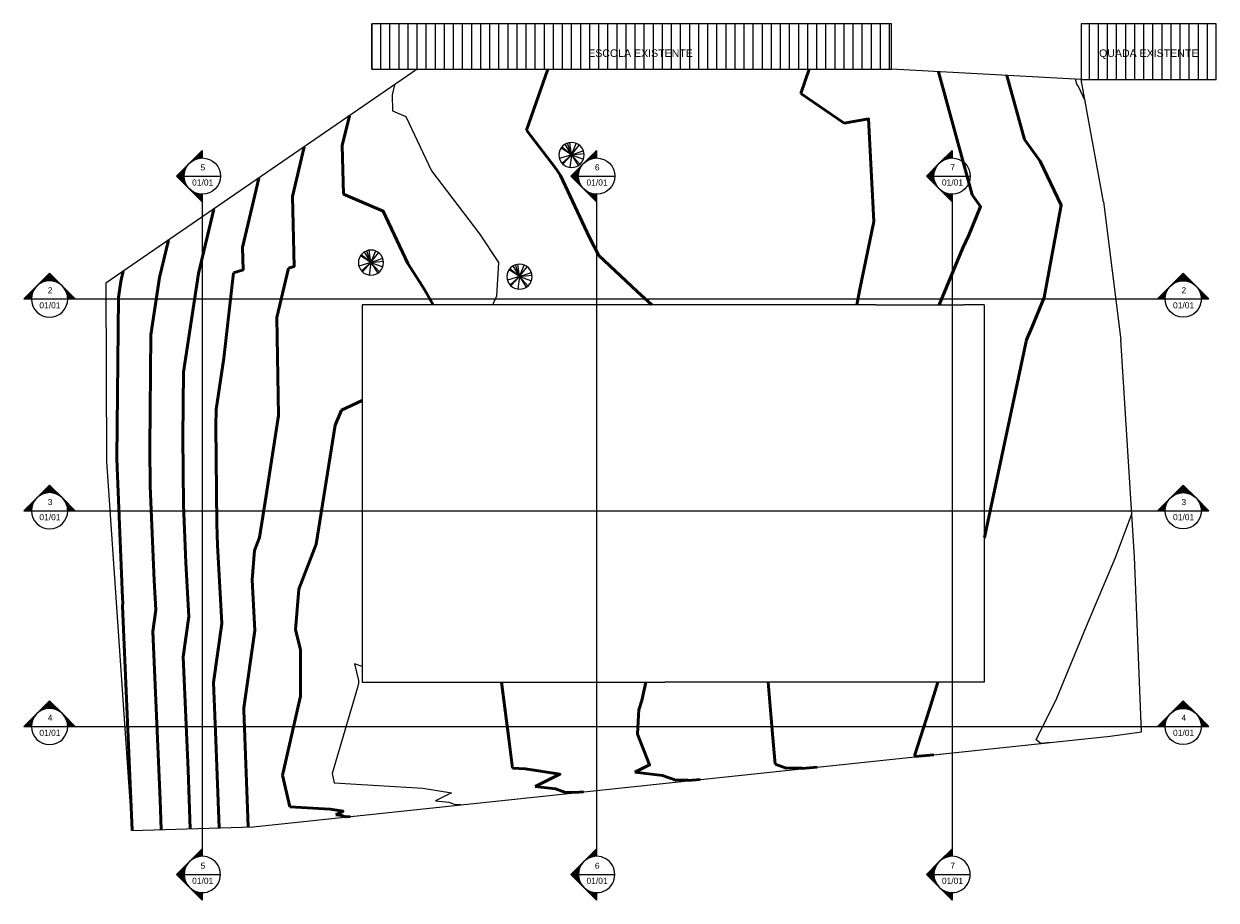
# Model space of a CAD drawing. Header units: millimetres. Extents: x -25980 to 482198, y -54908 to 3000.
# Tile 1 of 15: x -25980 to 52776, y -54908 to 3000. Entities that reach past the tile are written whole.
import ezdxf

# ---------------------------------------------------------------- set-up
doc = ezdxf.new("R2010")
doc.units = ezdxf.units.MM
for name, color, linetype, lineweight in [('A-DETL-GENF', 92, 'Continuous', 9), ('A-DETL-THIN', 7, 'Continuous', 9), ('C-BLDG-PADS', 251, 'Continuous', 9), ('C-TOPO', 34, 'Continuous', 9), ('C-TOPO-MAJR', 7, 'Continuous', 50), ('C-TOPO-MINR', 7, 'Continuous', 9), ('G-ANNO-SYMB', 7, 'Continuous', 9), ('G-ANNO-TEXT', 231, 'Continuous', 9), ('L-PLNT', 71, 'Continuous', 9)]:
    doc.layers.add(name, color=color, linetype=linetype, lineweight=lineweight)
doc.styles.add('Arial', font='arial.ttf', dxfattribs={"height": 500})
doc.styles.add('Arial_5', font='arial.ttf', dxfattribs={"height": 400})
pattern_1 = [(90, (0, 0), (-600, 4e-14), [])]

# ---------------------------------------------------------------- blocks, each defined once
blk = doc.blocks.new('M_RPC Árvore - Caduca - Bordo japonês - 3_0 metros-105491-Terraplanagem')
at = {"layer": 'L-PLNT'}
for q in [(-118, 822), (-795, -239), (-693, 456), (-651, 515), (-629, -542), (-569, -605), (-417, 717), (-265, 786), (-118, -822), (312, 769), (508, 656), (780, 283), (823, 106), (448, -699), (556, -616), (781, -280)]:
    blk.add_line((0, 0), q, dxfattribs=at)
for start, end in [(360, 180), (180, 360)]:
    blk.add_arc((0, 0), 830, start, end, dxfattribs=at)
blk = doc.blocks.new('Corte - M_Cabeça do corte - Preenchida-1049-Terraplanagem')
at = {"layer": 'G-ANNO-SYMB'}
h = blk.add_hatch(color=256, dxfattribs=at)
edge = h.paths.add_edge_path(flags=0)
edge.add_line((-6, 8.49), (-6, 6))
edge.add_arc((-6, 0), 6, 90, 135)
edge.add_line((-10.24, 4.24), (-6, 8.49))
h = blk.add_hatch(color=256, dxfattribs=at)
edge = h.paths.add_edge_path(flags=0)
edge.add_line((-6, 8.49), (-1.76, 4.24))
edge.add_arc((-6, 0), 6, 45, 90)
edge.add_line((-6, 6), (-6, 8.49))
h = blk.add_hatch(color=256, dxfattribs=at)
edge = h.paths.add_edge_path(flags=0)
edge.add_line((-14.49, 0), (-10.24, 4.24))
edge.add_arc((-6, 0), 6, 135, 180)
edge.add_line((-12, 0), (-14.49, 0))
h = blk.add_hatch(color=256, dxfattribs=at)
edge = h.paths.add_edge_path(flags=0)
edge.add_line((2.49, 0), (0, 0))
edge.add_arc((-6, 0), 6, 360, 405)
edge.add_line((-1.76, 4.24), (2.49, 0))
for p, q in [((-6, 8.49), (-14.49, 0)), ((-6, 8.49), (-10.24, 4.24)), ((-6, 8.49), (2.49, 0)), ((-6, 6), (-6, 8.49)), ((-6, 8.49), (-6, 6)), ((-1.76, 4.24), (-6, 8.49)), ((-10.24, 4.24), (-14.49, 0)), ((2.49, 0), (-1.76, 4.24)), ((-14.49, 0), (-12, 0)), ((0, 0), (2.49, 0)), ((-12, 0), (-14.49, 0)), ((0, 0), (2.49, 0))]:
    blk.add_line(p, q, dxfattribs=at)
for start, end in [(360, 180), (135, 180), (90, 135), (45, 90), (360, 45), (180, 360)]:
    blk.add_arc((-6, 0), 6, start, end, dxfattribs=at)

msp = doc.modelspace()

# ---------------------------------------------------------------- hatches: boundary and pattern name
at = {"layer": 'A-DETL-GENF'}
h = msp.add_hatch(dxfattribs=at)
h.set_pattern_fill('FP_1', style=0, pattern_type=2)
h.set_pattern_definition(pattern_1)
h.paths.add_polyline_path([(31335.849, 0), (31335.849, 3000), (-3000, 3000), (-3000, 0), (13657.943, 0)], flags=0)
h = msp.add_hatch(dxfattribs=at)
h.set_pattern_fill('FP_1', style=0, pattern_type=2)
h.set_pattern_definition(pattern_1)
h.paths.add_polyline_path([(52775.661, -677.244), (52775.661, 3000), (43866.128, 3000), (43866.128, -677.244)], flags=0)

# ---------------------------------------------------------------- linework, layer by layer
at = {"layer": 'A-DETL-THIN'}
for p, q in [((31335.849, 3000), (-3000, 3000)), ((-3000, 3000), (-3000, 0)), ((31335.849, 0), (31335.849, 3000)), ((52775.661, 3000), (43866.128, 3000)), ((43866.128, 3000), (43866.128, -677.244)), ((52775.661, -677.244), (52775.661, 3000)), ((-3000, 0), (31335.849, 0)), ((43866.128, -677.244), (52775.661, -677.244))]:
    msp.add_line(p, q, dxfattribs=at)
at = {"layer": 'C-BLDG-PADS'}
for p, q in [((30302.213, -15559.944), (-3638.753, -15559.944)), ((-3638.753, -15559.944), (-3638.753, -40509.944)), ((-3638.753, -40509.944), (16364.763, -40509.944))]:
    msp.add_line(p, q, dxfattribs=at)
at = {"layer": 'C-TOPO'}
for p, q in [((0, 0), (-20558.857, -14138.322)), ((43866.127, -677.244), (31335.849, 0)), ((45336.158, -8765.078), (43866.127, -677.244)), ((45336.158, -8765.078), (46475.103, -17891.009)), ((-20558.857, -14138.322), (-20524.719, -25926.522)), ((30302.213, -15559.943), (32431.188, -15559.943)), ((32431.188, -15559.943), (36117.949, -15559.943)), ((37461.248, -15559.943), (36117.949, -15559.943)), ((37461.248, -15559.943), (37461.248, -17159.878)), ((37461.248, -17159.878), (37461.248, -18064.039)), ((37461.248, -18064.039), (37461.248, -31023.853)), ((47375.355, -32223.456), (46475.103, -17891.009)), ((-20524.719, -25926.522), (-18837.886, -50305.371)), ((37461.248, -31023.853), (37461.248, -33195.646)), ((47845.777, -43783.444), (47375.355, -32223.456)), ((37461.248, -33195.646), (37461.248, -38143.509)), ((37461.248, -38143.509), (37461.248, -40509.946)), ((16832.04, -40509.946), (16364.762, -40509.946)), ((17568.597, -40509.946), (16832.04, -40509.946)), ((22761.764, -40509.946), (17568.597, -40509.946)), ((25126.999, -40509.946), (22761.764, -40509.946)), ((27234.019, -40509.946), (25126.999, -40509.946)), ((30060.847, -40509.946), (27234.019, -40509.946)), ((32233.998, -40509.946), (30060.847, -40509.946)), ((35210.307, -40509.946), (32233.998, -40509.946)), ((37082.325, -40509.946), (35210.307, -40509.946)), ((37461.248, -40509.946), (37082.325, -40509.946)), ((-10833.771, -50055.982), (45767.751, -44071.691)), ((45767.751, -44071.691), (47845.777, -43783.444)), ((-18837.886, -50305.371), (-10833.771, -50055.982))]:
    msp.add_line(p, q, dxfattribs=at)
at = {"layer": 'C-TOPO-MAJR'}
for p, q in [((8632.465, 0), (7231.231, -4018.309)), ((25897.396, 0), (25336.713, -1607.866)), ((36652.445, -8307.353), (34434.492, -167.477)), ((40112.245, -4647.828), (38958.058, -411.97)), ((25336.713, -1607.867), (28207.047, -3563.369)), ((-4479.054, -3080.244), (-4945.112, -5047.402)), ((-8241.854, -8412.337), (-7465.089, -5133.741)), ((-4945.112, -5047.402), (-4869.678, -8261.259)), ((-11538.595, -11777.272), (-10451.125, -7187.237)), ((-14446.39, -13500.524), (-13437.161, -9240.733)), ((11389.625, -11119.286), (11989.819, -12317.776)), ((34474.399, -15559.944), (36047.36, -11792.672)), ((-19572.148, -14035.365), (-19409.233, -13347.726)), ((-9273.034, -16401.043), (-8489.49, -13137.396)), ((-19731.233, -15087.273), (-19572.148, -14035.365)), ((-15431.892, -20016.889), (-14446.39, -13500.525)), ((-19827.617, -25701.376), (-19731.233, -15087.273)), ((-17649.175, -24997.795), (-17581.562, -17552.081)), ((37465.266, -30937.89), (40242.843, -17891.009)), ((-15470.733, -24294.214), (-15431.892, -20016.889)), ((-3638.753, -21898.965), (-5004.981, -22525.204)), ((-13292.291, -23590.633), (-13282.221, -22481.697)), ((-5004.982, -22525.204), (-5411.025, -23511.933)), ((-13239.362, -30030.935), (-13292.291, -23590.633)), ((-19822.515, -26322.129), (-19827.617, -25701.377)), ((-19458.072, -34949.602), (-19822.515, -26322.129)), ((-13179.467, -31448.821), (-13239.362, -30030.935)), ((37461.247, -30957.078), (37465.265, -30937.896)), ((-10897.326, -33733.86), (-10742.567, -31806.834)), ((-7810.596, -34359.273), (-8026.279, -37044.913)), ((32904.159, -45417.084), (32851.413, -45371.378)), ((34123.567, -45302.792), (32904.161, -45417.085)), ((23637.508, -45913.781), (24378.734, -46185.712)), ((25401.943, -46212.779), (26412.188, -46118.09)), ((-8895.022, -46640.619), (-8403.101, -48739.196)), ((17899.725, -47008.473), (18700.81, -46933.388)), ((10397.514, -47804.166), (10989.431, -47748.686)), ((-4606.815, -49395.543), (-4433.327, -49379.282))]:
    msp.add_line(p, q, dxfattribs=at)
at = {"layer": 'C-TOPO-MAJR', "flags": 128}
for points in [[(28207.048, -3563.369), (29821.727, -3279.823), (30160.532, -10060.105), (29242.426, -14540.236), (29033.459, -15559.944)], [(7231.231, -4018.309), (9162.37, -6553.391), (9475.884, -7026.67), (11389.624, -11119.285)], [(40242.843, -17891.009), (40591.193, -17075.592), (41405.781, -15093.194), (42540.412, -8984.964), (41154.627, -6080.443), (40112.245, -4647.828)], [(-8489.487, -13137.395), (-8133.491, -13029.113), (-8241.854, -8412.337)], [(-4869.678, -8261.26), (-2237.983, -9372.974), (-614.052, -12826.795)], [(36047.361, -11792.671), (36435.597, -10972.819), (37211.465, -9075.651), (36652.446, -8307.354)], [(-17581.562, -17552.081), (-17009.269, -13767.945), (-16423.197, -11294.229)], [(-12141.355, -13447.261), (-11503.949, -13253.384), (-11538.595, -11777.272)], [(11989.819, -12317.776), (14517.33, -14657.819), (15491.726, -15559.944)], [(-614.052, -12826.795), (329.926, -14318.656), (511.657, -14605.863), (1058.556, -15559.944)], [(-13282.221, -22481.697), (-12768.104, -19082.239), (-12141.355, -13447.261)], [(-10742.567, -31806.834), (-10410.032, -30938.777), (-9968.353, -28173.983), (-9165.615, -22874.236), (-9273.034, -16401.043)], [(-5411.025, -23511.934), (-6667.001, -31374.004), (-7810.596, -34359.273)], [(-15272.335, -32615.748), (-15433.746, -28794.666), (-15470.733, -24294.214)], [(-17365.204, -33782.675), (-17628.131, -27558.398), (-17649.175, -24997.795)], [(-13459.566, -40513.962), (-12895.14, -36634.371), (-13179.467, -31448.821)], [(-15464.491, -38834.691), (-15077.279, -36173.182), (-15272.335, -32615.749)], [(-17469.416, -37155.42), (-17259.418, -35711.992), (-17365.204, -33782.676)], [(-11454.641, -42193.234), (-10713.001, -37095.56), (-10897.326, -33733.86)], [(-19474.341, -35476.148), (-19441.557, -35250.803), (-19458.072, -34949.603)], [(-18818.737, -50304.774), (-18819.456, -50285.552), (-19474.341, -35476.148)], [(-16903.877, -50245.111), (-16976.431, -48303.661), (-17469.416, -37155.42)], [(-8026.278, -37044.914), (-7698.915, -38351.808), (-7703.268, -41435.289), (-8870.133, -46556.698), (-8895.022, -46640.617)], [(-14989.017, -50185.448), (-15133.406, -46321.77), (-15464.491, -38834.692)], [(-13074.157, -50125.785), (-13290.381, -44339.879), (-13459.566, -40513.964)], [(5561.676, -40509.944), (6053.974, -44247.323), (6301.147, -46174.386)], [(15105.693, -40509.944), (14845.975, -41705.953), (14639.561, -42328.039)], [(23177.101, -40509.944), (23446.59, -43672.969), (23637.506, -45913.78)], [(32851.412, -45371.377), (33837.845, -42277.219), (34401.261, -40509.944)], [(-11159.297, -50066.123), (-11447.356, -42357.988), (-11454.641, -42193.235)], [(14639.56, -42328.04), (14619.46, -42677.959), (14547.514, -43930.393)], [(14547.514, -43930.394), (15347.651, -45972.501), (14379.698, -46454.722)], [(6301.147, -46174.388), (7166.528, -46227.176), (9428.571, -46581.946), (7796.545, -47394.999)], [(14379.693, -46454.725), (16195.785, -46659.553), (17088.36, -46987.01)], [(24378.744, -46185.712), (25338.658, -46157.941), (25401.942, -46212.778)], [(17088.373, -46987.01), (17849.542, -46964.989), (17899.724, -47008.472)], [(7796.543, -47395), (9138.46, -47546.349), (9797.986, -47788.308)], [(9798.003, -47788.307), (10360.427, -47772.036), (10397.506, -47804.167)], [(-8403.098, -48739.196), (-5746.921, -48902.871), (-4891.105, -49037.094), (-5369.757, -49275.551)], [(-5369.752, -49275.552), (-4976.191, -49319.94), (-4782.761, -49390.903)], [(-4782.739, -49390.902), (-4617.805, -49386.131), (-4606.93, -49395.554)]]:
    msp.add_lwpolyline(points, dxfattribs=at)
at = {"layer": 'C-TOPO-MINR'}
for p, q in [((43572.045, -988.303), (43481.625, -656.462)), ((-1493.018, -1026.748), (-1648.371, -1682.467)), ((-1648.371, -1682.467), (-1623.226, -2753.753)), ((5024.159, -15473.663), (5012.646, -15559.944)), ((-3638.753, -39473.544), (-4143.296, -39293.747)), ((41195.929, -44547.387), (40895.613, -44308.488)), ((41834.946, -44487.493), (41195.931, -44547.388)), ((-5620.08, -46532.003), (-5474.582, -47152.709)), ((2895.349, -48599.855), (3278.052, -48563.984))]:
    msp.add_line(p, q, dxfattribs=at)
at = {"layer": 'C-TOPO-MINR', "flags": 128}
for points in [[(44121.134, -2080.236), (43653.706, -1100.536), (43572.045, -988.303)], [(-1623.226, -2753.753), (-745.994, -3124.325), (937.84, -6705.552), (4120.099, -10883.027), (5368.802, -12768.06), (5236.589, -15005.873), (5024.16, -15473.661)], [(44218.776, -36793.557), (46132.106, -32267.79), (47196.627, -29378.043)], [(40895.611, -44308.487), (42258.363, -41567.113), (44218.775, -36793.558)], [(-4143.295, -39293.75), (-3869.355, -40387.37), (-3869.602, -40562.5), (-3935.875, -40853.377), (-5620.08, -46532.003)], [(-5474.58, -47152.709), (381.814, -47513.583), (2268.733, -47809.52), (1213.393, -48335.276)], [(1213.394, -48335.276), (2081.134, -48433.144), (2507.613, -48589.605)], [(2507.632, -48589.605), (2871.311, -48579.083), (2895.288, -48599.86)]]:
    msp.add_lwpolyline(points, dxfattribs=at)
at = {"layer": 'G-ANNO-SYMB'}
for p, q in [((-15392.824, -7063.172), (-12992.824, -7063.172)), ((10654.952, -7063.172), (13054.952, -7063.172)), ((34132.369, -7063.172), (36532.369, -7063.172)), ((-14192.824, -8263.172), (-14192.824, -52010.506)), ((11854.952, -8263.172), (11854.952, -52010.506)), ((35332.369, -8263.172), (35332.369, -52010.506)), ((-25482.654, -15179.004), (-23082.654, -15179.004)), ((-23082.654, -15179.004), (49397.917, -15179.004)), ((49397.917, -15179.004), (51797.917, -15179.004)), ((-25482.654, -29178.168), (-23082.654, -29178.168)), ((-23082.654, -29178.168), (49397.917, -29178.168)), ((49397.917, -29178.168), (51797.917, -29178.168)), ((-25482.654, -43431.548), (-23082.654, -43431.548)), ((-23082.654, -43431.548), (49397.917, -43431.548)), ((49397.917, -43431.548), (51797.917, -43431.548)), ((-15392.824, -53210.506), (-12992.824, -53210.506)), ((10654.952, -53210.506), (13054.952, -53210.506)), ((34132.369, -53210.506), (36532.369, -53210.506))]:
    msp.add_line(p, q, dxfattribs=at)

# ---------------------------------------------------------------- block references
at = {"layer": 'G-ANNO-SYMB', "extrusion": (0, 0, -1), "xscale": 199.9999999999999, "yscale": 199.9999999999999, "zscale": 199.9999999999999, "rotation": 270.0000000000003}
for p in [(14192.824, -8263.172), (-11854.952, -8263.172), (-35332.369, -8263.172)]:
    msp.add_blockref('Corte - M_Cabeça do corte - Preenchida-1049-Terraplanagem', p, dxfattribs=at)
at = {"layer": 'G-ANNO-SYMB', "xscale": 199.9999999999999, "yscale": 199.9999999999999, "zscale": 199.9999999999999}
for p in [(-23082.654, -15179.004), (-23082.654, -29178.168), (-23082.654, -43431.548)]:
    msp.add_blockref('Corte - M_Cabeça do corte - Preenchida-1049-Terraplanagem', p, dxfattribs=at)
at = {"layer": 'G-ANNO-SYMB', "extrusion": (0, 0, -1), "xscale": 199.9999999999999, "yscale": 199.9999999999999, "zscale": 199.9999999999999}
for p in [(-49397.917, -15179.004), (-49397.917, -29178.168), (-49397.917, -43431.548)]:
    msp.add_blockref('Corte - M_Cabeça do corte - Preenchida-1049-Terraplanagem', p, dxfattribs=at)
at = {"layer": 'G-ANNO-SYMB', "xscale": 199.9999999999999, "yscale": 199.9999999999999, "zscale": 199.9999999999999, "rotation": 89.99999999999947}
for p in [(-14192.824, -52010.506), (11854.952, -52010.506), (35332.369, -52010.506)]:
    msp.add_blockref('Corte - M_Cabeça do corte - Preenchida-1049-Terraplanagem', p, dxfattribs=at)
at = {"layer": 'L-PLNT'}
for p in [(10196.036, -5665.816), (-3051.116, -12778.487), (6762.946, -13706.016)]:
    msp.add_blockref('M_RPC Árvore - Caduca - Bordo japonês - 3_0 metros-105491-Terraplanagem', p, dxfattribs=at)

# ---------------------------------------------------------------- texts
at = {"layer": 'G-ANNO-SYMB', "char_height": 400, "attachment_point": 1, "style": 'Arial_5'}
for s, insert, width in [('5', (-14308.34, -6285.337), 384.81), ('6', (11739.436, -6285.337), 384.81), ('7', (35216.854, -6285.337), 384.81), ('01/01', (-14864.34, -7283.134), 1731.645), ('01/01', (11183.436, -7283.134), 1731.645), ('01/01', (34660.854, -7283.134), 1731.645), ('2', (-24398.17, -14401.169), 384.81), ('2', (50482.401, -14401.169), 384.81), ('01/01', (-24954.17, -15398.966), 1731.645), ('01/01', (49926.401, -15398.966), 1731.645), ('3', (-24398.17, -28400.333), 384.81), ('3', (50482.401, -28400.333), 384.81), ('01/01', (-24954.17, -29398.13), 1731.645), ('01/01', (49926.401, -29398.13), 1731.645), ('4', (-24398.17, -42653.712), 384.81), ('4', (50482.401, -42653.712), 384.81), ('01/01', (-24954.17, -43651.509), 1731.645), ('01/01', (49926.401, -43651.509), 1731.645), ('5', (-14308.34, -52432.67), 384.81), ('6', (11739.436, -52432.67), 384.81), ('7', (35216.854, -52432.67), 384.81), ('01/01', (-14864.34, -53430.467), 1731.645), ('01/01', (11183.436, -53430.467), 1731.645), ('01/01', (34660.854, -53430.467), 1731.645)]:
    msp.add_mtext(s, dxfattribs=dict(at, insert=insert, width=width))
at = {"layer": 'G-ANNO-TEXT', "color": 7, "char_height": 500, "attachment_point": 1, "style": 'Arial'}
for s, insert, width in [('ESCOLA EXISTENTE', (11299.201, 1311.05), 8369.6175), ('QUADA EXISTENTE', (45042.499, 1311.05), 7952.74)]:
    msp.add_mtext(s, dxfattribs=dict(at, insert=insert, width=width))

doc.saveas('drawing.dxf')
